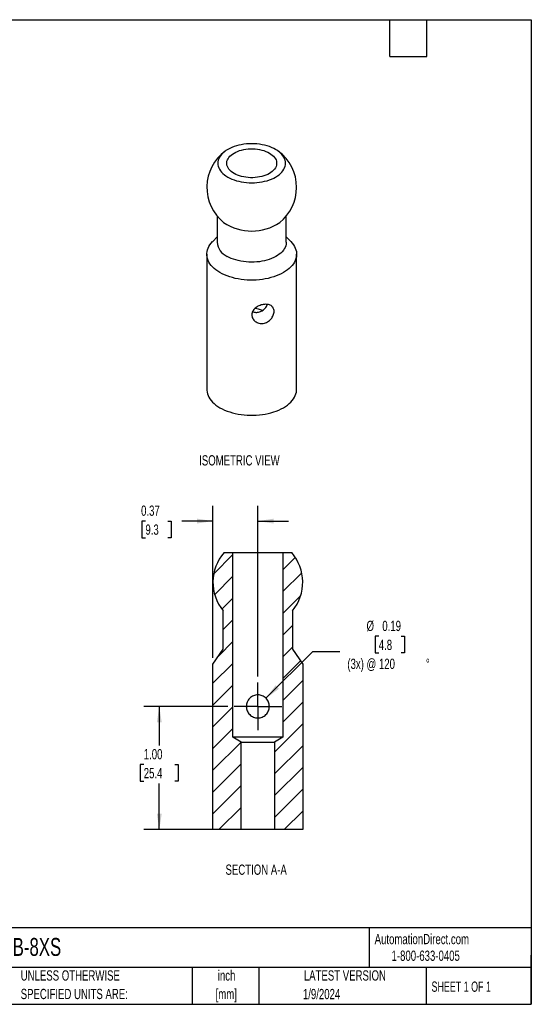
# Model space of a CAD drawing. Header units: inches. Extents: x 0.2 to 10.8, y 0.2 to 8.2.
# Tile 2 of 2: x 6.6 to 10.8, y 0.2 to 8.2. Entities that reach past the tile are written whole.
import ezdxf

# ---------------------------------------------------------------- set-up
doc = ezdxf.new("R2010")
doc.units = ezdxf.units.IN
doc.header["$MEASUREMENT"] = 0
doc.linetypes.add('CENTERX2', pattern=[0.8, 0.5, -0.1, 0.1, -0.1])
doc.layers.add('CENTER', color=40, linetype='CENTERX2')
doc.layers.add('DIMENSIONS', color=140, linetype='Continuous', lineweight=25)
doc.layers.add('TEXT', color=140, linetype='Continuous', lineweight=25)
doc.styles.add('SLDTEXTSTYLE0', font='TXT', dxfattribs={"width": 0.7})
doc.styles.add('SLDTEXTSTYLE1', font='TXT', dxfattribs={"width": 0.65})
doc.dimstyles.new('SLDDIMSTYLE4', dxfattribs={"dimtxt": 0.084961, "dimasz": 0.13, "dimexe": 0, "dimexo": 0.0625, "dimgap": 0.02124, "dimtad": 0, "dimtih": 1, "dimtoh": 1, "dimrnd": 1e-09, "dimzin": 4, "dimdsep": 46, "dimtxsty": 'SLDTEXTSTYLE0', "dimsah": 1, "dimcen": 0.09, "dimadec": 0, "dimazin": 1, "dimtfac": 1, "dimtofl": 0, "dimtmove": 0, "dimatfit": 3, "dimfxl": 0, "dimfrac": 2, "dimtolj": 1, "dimtzin": 12, "dimarcsym": 0})
doc.dimstyles.new('SLDDIMSTYLE5', dxfattribs={"dimtxt": 0.084961, "dimasz": 0.13, "dimexe": 0, "dimexo": 0.0625, "dimgap": 0.02124, "dimtad": 0, "dimtih": 1, "dimtoh": 1, "dimrnd": 1e-09, "dimdsep": 46, "dimtxsty": 'SLDTEXTSTYLE0', "dimsah": 1, "dimcen": 0.09, "dimadec": 0, "dimazin": 2, "dimtfac": 1, "dimtmove": 0, "dimatfit": 0, "dimfxl": 0, "dimfrac": 2, "dimtolj": 1, "dimtzin": 12, "dimarcsym": 0})
doc.dimstyles.new('SLDDIMSTYLE6', dxfattribs={"dimtxt": 0.084961, "dimasz": 0.13, "dimexe": 0, "dimexo": 0.0625, "dimgap": 0.02124, "dimtad": 0, "dimtih": 1, "dimtoh": 1, "dimrnd": 1e-09, "dimdsep": 46, "dimtxsty": 'SLDTEXTSTYLE0', "dimsah": 1, "dimcen": 0, "dimadec": 0, "dimazin": 2, "dimtfac": 1, "dimtofl": 0, "dimtmove": 0, "dimatfit": 3, "dimfxl": 0, "dimfrac": 2, "dimtolj": 1, "dimtzin": 12, "dimarcsym": 0})

# ---------------------------------------------------------------- blocks, each defined once
blk = doc.blocks.new('_D_9')
at = {"layer": 'DIMENSIONS'}
for p, q in [((8.2829, 2.6699), (7.6005, 2.6699)), ((7.7255, 2.6699), (7.7255, 2.3518)), ((7.5992, 2.1977), (7.5707, 2.1977)), ((7.5707, 2.1977), (7.5707, 2.0627)), ((7.8517, 2.1977), (7.8802, 2.1977)), ((7.8802, 2.1977), (7.8802, 2.0627)), ((7.5707, 2.0627), (7.5992, 2.0627)), ((7.7255, 1.6699), (7.7255, 2.0437)), ((7.8802, 2.0627), (7.8517, 2.0627)), ((8.3405, 1.6699), (7.6005, 1.6699))]:
    blk.add_line(p, q, dxfattribs=at)
for points in [[(7.7255, 2.6699), (7.7055, 2.5399), (7.7455, 2.5399)], [(7.7255, 1.6699), (7.7455, 1.7999), (7.7055, 1.7999)]]:
    blk.add_solid(points, dxfattribs=at)
at = {"layer": 'DIMENSIONS', "char_height": 0.08333, "attachment_point": 1, "style": 'SLDTEXTSTYLE0'}
for s, insert in [('1.00', (7.5992, 2.3241)), ('25.4', (7.5992, 2.1701))]:
    blk.add_mtext(s, dxfattribs=dict(at, insert=insert))
blk = doc.blocks.new('_D_10')
at = {"layer": 'DIMENSIONS'}
for p, q in [((8.1616, 3.0648), (8.1616, 4.3011)), ((8.5266, 2.9137), (8.5266, 4.3011)), ((7.6127, 4.1761), (7.5842, 4.1761)), ((7.5842, 4.1761), (7.5842, 4.0411)), ((7.7945, 4.1761), (7.823, 4.1761)), ((7.823, 4.1761), (7.823, 4.0411)), ((8.1616, 4.1761), (7.9096, 4.1761)), ((8.5266, 4.1761), (8.7766, 4.1761)), ((7.5842, 4.0411), (7.6127, 4.0411)), ((7.823, 4.0411), (7.7945, 4.0411))]:
    blk.add_line(p, q, dxfattribs=at)
for points in [[(8.1616, 4.1761), (8.0316, 4.1961), (8.0316, 4.1561)], [(8.5266, 4.1761), (8.6566, 4.1561), (8.6566, 4.1961)]]:
    blk.add_solid(points, dxfattribs=at)
at = {"layer": 'DIMENSIONS', "char_height": 0.08333, "attachment_point": 1, "style": 'SLDTEXTSTYLE0'}
for s, insert in [('0.37', (7.5774, 4.3025)), ('9.3', (7.6127, 4.1485))]:
    blk.add_mtext(s, dxfattribs=dict(at, insert=insert))
blk = doc.blocks.new('_D_11')
at = {"layer": 'DIMENSIONS'}
for p, q in [((9.5098, 3.2398), (9.4812, 3.2398)), ((9.4812, 3.2398), (9.4812, 3.1047)), ((9.6916, 3.2398), (9.7201, 3.2398)), ((9.7201, 3.2398), (9.7201, 3.1047)), ((8.5929, 2.7362), (8.9731, 3.1164)), ((8.9731, 3.1164), (9.1919, 3.1164)), ((9.4812, 3.1047), (9.5098, 3.1047)), ((9.7201, 3.1047), (9.6916, 3.1047))]:
    blk.add_line(p, q, dxfattribs=at)
blk.add_solid([(8.5929, 2.7362), (8.699, 2.814), (8.6707, 2.8423)], dxfattribs=at)
at = {"layer": 'DIMENSIONS', "char_height": 0.08333, "attachment_point": 1, "style": 'SLDTEXTSTYLE0'}
for s, insert in [('%%c', (9.4103, 3.3662)), ('0.19', (9.5386, 3.3662)), ('4.8', (9.5098, 3.2121)), ('(3x) @ 120', (9.2544, 3.0581)), ('%%d', (9.8929, 3.0581))]:
    blk.add_mtext(s, dxfattribs=dict(at, insert=insert))
blk = doc.blocks.new('SW_CENTERMARKSYMBOL_2')
at = {"layer": 'CENTER', "color": 0}
for p, q in [((0, 0.1), (0, 0.19375)), ((0, 0), (0, 0.1)), ((-0.1, 0), (-0.19375, 0)), ((0, 0), (-0.1, 0)), ((0, 0), (0, -0.1)), ((0, 0), (0.1, 0)), ((0.1, 0), (0.19375, 0)), ((0, -0.1), (0, -0.19375))]:
    blk.add_line(p, q, dxfattribs=at)

msp = doc.modelspace()

# ---------------------------------------------------------------- hatches: boundary and pattern name
at = {"layer": 'CENTER', "linetype": 'Continuous', "lineweight": 18}
h = msp.add_hatch(dxfattribs=at)
h.set_pattern_fill('ANSI31', color=256, style=0)
edge = h.paths.add_edge_path(flags=0)
edge.add_line((8.32352, 3.91991), (8.25165, 3.91991))
edge.add_arc((8.52665, 3.67991), 0.365, 138.88791, 219.596881)
edge.add_line((8.2454, 3.44727), (8.2454, 3.13439))
edge.add_line((8.2454, 3.13439), (8.16165, 3.01478))
edge.add_line((8.16165, 3.01478), (8.16165, 1.66991))
edge.add_line((8.16165, 1.66991), (8.39049, 1.66991))
edge.add_line((8.39049, 1.66991), (8.39049, 2.37967))
edge.add_line((8.39049, 2.37967), (8.32352, 2.41991))
edge.add_line((8.32352, 2.41991), (8.32352, 3.91991))
h = msp.add_hatch(dxfattribs=at)
h.set_pattern_fill('ANSI31', color=256, style=0)
edge = h.paths.add_edge_path(flags=0)
edge.add_line((8.80165, 3.91991), (8.72977, 3.91991))
edge.add_line((8.72977, 3.91991), (8.72977, 2.41991))
edge.add_line((8.72977, 2.41991), (8.66281, 2.37967))
edge.add_line((8.66281, 2.37967), (8.66281, 1.66991))
edge.add_line((8.66281, 1.66991), (8.89165, 1.66991))
edge.add_line((8.89165, 1.66991), (8.89165, 3.01478))
edge.add_line((8.89165, 3.01478), (8.8079, 3.13439))
edge.add_line((8.8079, 3.13439), (8.8079, 3.44727))
edge.add_arc((8.52665, 3.67991), 0.365, 320.403119, 401.11209)

# ---------------------------------------------------------------- linework, layer by layer
for p, q in [((8.19553, 6.65488), (8.19553, 6.44209)), ((8.75803, 6.44209), (8.75803, 6.65488)), ((8.19553, 6.4851), (8.15964, 6.44874)), ((8.79392, 6.44874), (8.75803, 6.4851)), ((8.11178, 6.34442), (8.11178, 5.24628)), ((8.84178, 5.24628), (8.84178, 6.34442)), ((8.25165, 3.91991), (8.32352, 3.91991)), ((8.32352, 2.41991), (8.32352, 3.91991)), ((8.32352, 3.91991), (8.72977, 3.91991)), ((8.72977, 3.91991), (8.72977, 2.41991)), ((8.72977, 3.91991), (8.80165, 3.91991)), ((8.2454, 3.13439), (8.2454, 3.44727)), ((8.8079, 3.44727), (8.8079, 3.13439)), ((8.16165, 3.01478), (8.2454, 3.13439)), ((8.8079, 3.13439), (8.89165, 3.01478)), ((8.16165, 1.66991), (8.16165, 3.01478)), ((8.89165, 3.01478), (8.89165, 1.66991)), ((8.39049, 2.37967), (8.32352, 2.41991)), ((8.72977, 2.41991), (8.32352, 2.41991)), ((8.72977, 2.41991), (8.66281, 2.37967)), ((8.39049, 1.66991), (8.39049, 2.37967)), ((8.39049, 2.37967), (8.66281, 2.37967)), ((8.66281, 2.37967), (8.66281, 1.66991)), ((8.39049, 1.66991), (8.16165, 1.66991)), ((8.66281, 1.66991), (8.39049, 1.66991)), ((8.89165, 1.66991), (8.66281, 1.66991))]:
    msp.add_line(p, q)
at = {"flags": 128}
for points in [[(8.67124, 7.19575), (8.65538, 7.20421), (8.63842, 7.21193), (8.62047, 7.21886), (8.60163, 7.22495), (8.58202, 7.23017), (8.56176, 7.23448), (8.54098, 7.23786), (8.5198, 7.2403), (8.49836, 7.24176), (8.47678, 7.24225), (8.4552, 7.24176), (8.43376, 7.2403), (8.41258, 7.23786), (8.3918, 7.23448), (8.37154, 7.23017), (8.35193, 7.22495), (8.33309, 7.21886), (8.31514, 7.21193), (8.29818, 7.20421), (8.28233, 7.19575), (8.26767, 7.1866), (8.2543, 7.17681), (8.2423, 7.16645), (8.23175, 7.15557), (8.22271, 7.14425), (8.21524, 7.13255), (8.20938, 7.12056), (8.20517, 7.10833), (8.20263, 7.09595), (8.20178, 7.0835), (8.20263, 7.07104), (8.20517, 7.05866), (8.20938, 7.04644), (8.21524, 7.03444), (8.22271, 7.02274), (8.23175, 7.01142), (8.2423, 7.00055), (8.2543, 6.99018), (8.26767, 6.98039), (8.28233, 6.97124), (8.29818, 6.96278), (8.31514, 6.95506), (8.33309, 6.94814), (8.35193, 6.94205), (8.37154, 6.93683), (8.3918, 6.93251), (8.41258, 6.92913), (8.43376, 6.9267), (8.4552, 6.92523), (8.47678, 6.92474), (8.49836, 6.92523), (8.5198, 6.9267), (8.54098, 6.92913), (8.56176, 6.93251), (8.58202, 6.93683), (8.60163, 6.94205), (8.62047, 6.94814), (8.63842, 6.95506), (8.65538, 6.96278), (8.67124, 6.97124), (8.68589, 6.98039), (8.69926, 6.99018), (8.71126, 7.00055), (8.72181, 7.01142), (8.73085, 7.02274), (8.73832, 7.03444), (8.74418, 7.04644), (8.7484, 7.05866), (8.75093, 7.07104), (8.75178, 7.0835), (8.75093, 7.09595), (8.7484, 7.10833), (8.74418, 7.12056), (8.73832, 7.13255), (8.73085, 7.14425), (8.72181, 7.15557), (8.71126, 7.16645), (8.69926, 7.17681), (8.68589, 7.1866), (8.67124, 7.19575)], [(8.62041, 7.16641), (8.63305, 7.15841), (8.64436, 7.14977), (8.65424, 7.14056), (8.6626, 7.13086), (8.66938, 7.12076), (8.67451, 7.11034), (8.67796, 7.0997), (8.67969, 7.08891), (8.67969, 7.07808), (8.67796, 7.0673), (8.67451, 7.05665), (8.66938, 7.04623), (8.6626, 7.03613), (8.65424, 7.02644), (8.64436, 7.01723), (8.63305, 7.00859), (8.62041, 7.00058), (8.60655, 6.99328), (8.59157, 6.98676), (8.57562, 6.98105), (8.55883, 6.97623), (8.54133, 6.97231), (8.52329, 6.96935), (8.50484, 6.96736), (8.48616, 6.96636), (8.4674, 6.96636), (8.44872, 6.96736), (8.43028, 6.96935), (8.41223, 6.97231), (8.39473, 6.97623), (8.37794, 6.98105), (8.36199, 6.98676), (8.34701, 6.99328), (8.33315, 7.00058), (8.32051, 7.00859), (8.3092, 7.01723), (8.29933, 7.02644), (8.29096, 7.03613), (8.28419, 7.04623), (8.27905, 7.05665), (8.2756, 7.0673), (8.27387, 7.07808), (8.27387, 7.08891), (8.2756, 7.0997), (8.27905, 7.11034), (8.28419, 7.12076), (8.29096, 7.13086), (8.29933, 7.14056), (8.3092, 7.14977), (8.32051, 7.15841), (8.33315, 7.16641), (8.34701, 7.17371), (8.36199, 7.18024), (8.37794, 7.18594), (8.39473, 7.19077), (8.41223, 7.19468), (8.43028, 7.19764), (8.44872, 7.19963), (8.4674, 7.20063), (8.48616, 7.20063), (8.50484, 7.19963), (8.52329, 7.19764), (8.54133, 7.19468), (8.55883, 7.19077), (8.57562, 7.18594), (8.59157, 7.18024), (8.60655, 7.17371), (8.62041, 7.16641)], [(8.79392, 6.44874), (8.79494, 6.4477), (8.8064, 6.43492), (8.81633, 6.42172), (8.82468, 6.40817), (8.8314, 6.39431), (8.83647, 6.38023), (8.83987, 6.36597), (8.84157, 6.35162), (8.84157, 6.33723), (8.83987, 6.32288), (8.83647, 6.30862), (8.8314, 6.29454), (8.82468, 6.28068), (8.81633, 6.26713), (8.8064, 6.25393), (8.79494, 6.24115), (8.78199, 6.22886), (8.76761, 6.21711), (8.75189, 6.20595), (8.73487, 6.19543), (8.71666, 6.18561), (8.69733, 6.17653), (8.67697, 6.16823), (8.65567, 6.16076), (8.63354, 6.15414), (8.61068, 6.14841), (8.5872, 6.14359), (8.5632, 6.13971), (8.5388, 6.13678), (8.51411, 6.13482), (8.48924, 6.13384), (8.46432, 6.13384), (8.43945, 6.13482), (8.41476, 6.13678), (8.39036, 6.13971), (8.36636, 6.14359), (8.34288, 6.14841), (8.32002, 6.15414), (8.29789, 6.16076), (8.2766, 6.16823), (8.25623, 6.17653), (8.2369, 6.18561), (8.21869, 6.19543), (8.20168, 6.20595), (8.18595, 6.21711), (8.17157, 6.22886), (8.15862, 6.24115), (8.14716, 6.25393), (8.13723, 6.26713), (8.12888, 6.28068), (8.12216, 6.29454), (8.11709, 6.30862), (8.11369, 6.32288), (8.11199, 6.33723), (8.11199, 6.35162), (8.11369, 6.36597), (8.11709, 6.38023), (8.12216, 6.39431), (8.12888, 6.40817), (8.13723, 6.42172), (8.14716, 6.43492), (8.15862, 6.4477), (8.15964, 6.44874)], [(8.75803, 6.44209), (8.75791, 6.43737), (8.75643, 6.4248), (8.75327, 6.41235), (8.74845, 6.40007), (8.74199, 6.38804), (8.73394, 6.37634), (8.72434, 6.36503), (8.71325, 6.35419), (8.70074, 6.34388), (8.68688, 6.33415), (8.67176, 6.32508), (8.65547, 6.31671), (8.6381, 6.30909), (8.61976, 6.30227), (8.60056, 6.2963), (8.58062, 6.2912), (8.56005, 6.28701), (8.53898, 6.28375), (8.51754, 6.28144), (8.49586, 6.2801), (8.47405, 6.27973), (8.45227, 6.28034), (8.43063, 6.28193), (8.40927, 6.28447), (8.38832, 6.28797), (8.36789, 6.29239), (8.34812, 6.29771), (8.32913, 6.3039), (8.31103, 6.31092), (8.29392, 6.31873), (8.27791, 6.32728)], [(8.11178, 5.24628), (8.11199, 5.23909), (8.11369, 5.22473), (8.11709, 5.21048), (8.12216, 5.19639), (8.12888, 5.18254), (8.13723, 5.16898), (8.14716, 5.15578), (8.15862, 5.14301), (8.17157, 5.13072), (8.18595, 5.11896), (8.20168, 5.1078), (8.21869, 5.09729), (8.2369, 5.08747), (8.25623, 5.07839), (8.2766, 5.07009), (8.29789, 5.06261), (8.32002, 5.05599), (8.34288, 5.05026), (8.36636, 5.04544), (8.39036, 5.04156), (8.41476, 5.03863), (8.43945, 5.03668), (8.46432, 5.03569), (8.48924, 5.03569), (8.51411, 5.03668), (8.5388, 5.03863), (8.5632, 5.04156), (8.5872, 5.04544), (8.61068, 5.05026), (8.63354, 5.05599), (8.65567, 5.06261), (8.67697, 5.07009), (8.69733, 5.07839), (8.71666, 5.08747), (8.73487, 5.09729), (8.75189, 5.1078), (8.76761, 5.11896), (8.78199, 5.13072), (8.79494, 5.14301), (8.8064, 5.15578), (8.81633, 5.16898), (8.82468, 5.18254), (8.8314, 5.19639), (8.83647, 5.21048), (8.83987, 5.22473), (8.84157, 5.23909), (8.84178, 5.24628)]]:
    msp.add_lwpolyline(points, dxfattribs=at)
for centre, radius, start, end in [((8.47678, 6.88753), 0.365, 126.363847, 231.314453), ((8.47678, 6.88753), 0.365, 0, 53.636153), ((8.47678, 6.88753), 0.365, 308.685547, 0), ((8.47678, 6.94142), 0.40846, 236.044834, 303.955166), ((8.33239, 6.45333), 0.13732, 184.695579, 246.624562), ((8.48339, 5.71246), 0.19153, 65.257215, 84.640934), ((8.52665, 3.67991), 0.365, 138.88791, 219.596881), ((8.52665, 3.67991), 0.365, 320.403119, 41.11209)]:
    msp.add_arc(centre, radius, start, end)
for points, knots in [([(8.47799, 5.85962), (8.47862, 5.86468), (8.47988, 5.86961), (8.48357, 5.87924), (8.48604, 5.88397), (8.49196, 5.89287), (8.49543, 5.89709), (8.50335, 5.90511), (8.50778, 5.90887), (8.52202, 5.91914), (8.53307, 5.92484), (8.55041, 5.93111), (8.55642, 5.93285), (8.56832, 5.93549), (8.57424, 5.93641), (8.58604, 5.93742), (8.59186, 5.93751), (8.60292, 5.93683), (8.60825, 5.93608), (8.61842, 5.93368), (8.62312, 5.93208), (8.63181, 5.92804), (8.63583, 5.92558), (8.64292, 5.91989), (8.64599, 5.91668), (8.65124, 5.90948), (8.65339, 5.90546), (8.6582, 5.89267), (8.65931, 5.88277), (8.65769, 5.86729), (8.65659, 5.86193), (8.65336, 5.85128), (8.65124, 5.846), (8.64602, 5.83559), (8.64287, 5.83043), (8.63581, 5.82071), (8.63186, 5.8161), (8.61873, 5.80312), (8.60852, 5.79589), (8.59175, 5.7881), (8.58602, 5.78606), (8.57429, 5.78307), (8.56823, 5.78213), (8.55634, 5.78147), (8.55046, 5.78172), (8.53884, 5.78337), (8.53316, 5.78479), (8.51708, 5.79052), (8.50729, 5.79651), (8.49548, 5.8076), (8.49194, 5.81172), (8.48601, 5.82043), (8.48359, 5.82501), (8.47989, 5.83458), (8.47862, 5.83959), (8.47737, 5.84955), (8.47736, 5.85457), (8.47799, 5.85962)], [0, 0, 0, 0, 0.03125, 0.03125, 0.0625, 0.0625, 0.09375, 0.09375, 0.125, 0.125, 0.1875, 0.1875, 0.21875, 0.21875, 0.25, 0.25, 0.28125, 0.28125, 0.3125, 0.3125, 0.34375, 0.34375, 0.375, 0.375, 0.40625, 0.40625, 0.4375, 0.4375, 0.5, 0.5, 0.53125, 0.53125, 0.5625, 0.5625, 0.59375, 0.59375, 0.625, 0.625, 0.6875, 0.6875, 0.71875, 0.71875, 0.75, 0.75, 0.78125, 0.78125, 0.8125, 0.8125, 0.875, 0.875, 0.90625, 0.90625, 0.9375, 0.9375, 0.96875, 0.96875, 1, 1, 1, 1]), ([(8.48388, 5.87909), (8.48599, 5.87813), (8.49229, 5.87529), (8.50381, 5.87271), (8.51797, 5.87163), (8.53279, 5.87313), (8.54762, 5.87749), (8.56212, 5.88474), (8.57534, 5.89459), (8.58676, 5.90621), (8.59598, 5.91897), (8.60189, 5.92903), (8.60422, 5.93491), (8.60473, 5.9362)], [0, 0, 0, 0, 0.0480216, 0.1434736, 0.2405014, 0.3375111, 0.4436456, 0.5498189, 0.6594425, 0.7691154, 0.8702311, 0.9713352, 1, 1, 1, 1]), ([(8.51735, 2.7632), (8.5236, 2.76382), (8.52993, 2.76381), (8.54225, 2.76256), (8.5483, 2.76134), (8.56612, 2.75585), (8.57692, 2.74998), (8.59103, 2.73833), (8.59528, 2.73406), (8.60295, 2.72472), (8.60638, 2.7196), (8.61503, 2.70348), (8.61874, 2.69139), (8.62056, 2.6729), (8.62054, 2.66655), (8.61928, 2.65419), (8.61805, 2.64817), (8.61443, 2.63642), (8.61201, 2.63067), (8.60624, 2.62), (8.60287, 2.61499), (8.59128, 2.60092), (8.5818, 2.59311), (8.56559, 2.58441), (8.55993, 2.58205), (8.54811, 2.57844), (8.54193, 2.57721), (8.5296, 2.576), (8.52337, 2.57601), (8.51089, 2.57728), (8.50485, 2.57852), (8.49313, 2.58214), (8.48739, 2.58456), (8.47664, 2.59038), (8.47163, 2.59376), (8.46231, 2.60146), (8.45797, 2.60581), (8.45031, 2.61515), (8.44694, 2.62018), (8.44114, 2.63099), (8.43878, 2.63666), (8.43519, 2.64842), (8.43395, 2.65461), (8.43274, 2.66696), (8.43275, 2.67315), (8.434, 2.68555), (8.43526, 2.69169), (8.44066, 2.70922), (8.4466, 2.72018), (8.45808, 2.73413), (8.4624, 2.73845), (8.47177, 2.74616), (8.4768, 2.74954), (8.48755, 2.75534), (8.4933, 2.75774), (8.50505, 2.76134), (8.5111, 2.76258), (8.51735, 2.7632)], [0, 0, 0, 0, 0.03125, 0.03125, 0.0625, 0.0625, 0.125, 0.125, 0.15625, 0.15625, 0.1875, 0.1875, 0.25, 0.25, 0.28125, 0.28125, 0.3125, 0.3125, 0.34375, 0.34375, 0.375, 0.375, 0.4375, 0.4375, 0.46875, 0.46875, 0.5, 0.5, 0.53125, 0.53125, 0.5625, 0.5625, 0.59375, 0.59375, 0.625, 0.625, 0.65625, 0.65625, 0.6875, 0.6875, 0.71875, 0.71875, 0.75, 0.75, 0.78125, 0.78125, 0.8125, 0.8125, 0.875, 0.875, 0.90625, 0.90625, 0.9375, 0.9375, 0.96875, 0.96875, 1, 1, 1, 1])]:
    msp.add_open_spline(points, degree=3, knots=knots)
at = {"layer": 'TEXT'}
for p, q in [((0.25, 8.25), (10.75, 8.25)), ((9.6, 7.95), (9.6, 8.25)), ((9.9, 7.95), (9.9, 8.25)), ((10.75, 8.25), (10.75, 0.25)), ((9.6, 7.95), (9.9, 7.95)), ((10.75, 0.87111), (0.25, 0.87111)), ((9.4321, 0.87111), (9.4321, 0.55)), ((10.75, 0.25), (10.75, 0.65)), ((10.75, 0.55), (0.25, 0.55)), ((7.99308, 0.55), (7.99308, 0.25)), ((8.53591, 0.55), (8.53591, 0.25)), ((9.89562, 0.55), (9.89562, 0.25)), ((0.25, 0.25), (10.75, 0.25))]:
    msp.add_line(p, q, dxfattribs=at)

# ---------------------------------------------------------------- block references
at = {"layer": 'CENTER'}
msp.add_blockref('SW_CENTERMARKSYMBOL_2', (8.52665, 2.66991), dxfattribs=at)

# ---------------------------------------------------------------- texts
at = {"color": 179, "linetype": 'Continuous', "lineweight": 18, "char_height": 0.0833333, "attachment_point": 1, "style": 'SLDTEXTSTYLE0'}
for s, insert in [('AutomationDirect.com', (9.47618, 0.82191)), ('1-800-633-0405', (9.61384, 0.6865))]:
    msp.add_mtext(s, dxfattribs=dict(at, insert=insert))
at = {"layer": 'DIMENSIONS', "insert": (8.51301, 1.38567), "char_height": 0.0833333, "attachment_point": 2, "style": 'SLDTEXTSTYLE0'}
msp.add_mtext('SECTION A-A', dxfattribs=at)
at = {"layer": 'TEXT'}
for s, insert, char_height, attachment_point, style in [('ISOMETRIC VIEW', (8.04962, 4.71131), 0.0833333, 1, 'SLDTEXTSTYLE0'), ('AFSB-8XS', (6.26802, 0.78918), 0.145833, 1, 'SLDTEXTSTYLE0'), ('UNLESS OTHERWISE', (6.59874, 0.52614), 0.0833333, 1, 'SLDTEXTSTYLE0'), ('inch', (8.2726, 0.52604), 0.083333, 2, 'SLDTEXTSTYLE0'), ('LATEST VERSION', (9.23434, 0.52614), 0.0833333, 2, 'SLDTEXTSTYLE0'), ('SHEET 1 OF 1', (9.93863, 0.4351), 0.0833333, 1, 'SLDTEXTSTYLE1'), ('SPECIFIED UNITS ARE:', (6.59874, 0.37566), 0.0833333, 1, 'SLDTEXTSTYLE0'), ('[mm]', (8.2698, 0.37555), 0.083333, 2, 'SLDTEXTSTYLE0'), ('1/9/2024', (9.04485, 0.3751), 0.083333, 2, 'SLDTEXTSTYLE0')]:
    msp.add_mtext(s, dxfattribs=dict(at, insert=insert, char_height=char_height, attachment_point=attachment_point, style=style))

# ---------------------------------------------------------------- dimensions: what is measured, and where the dimension line sits
at = {"layer": 'DIMENSIONS'}
for base, p1, p2, angle, dimstyle, picture, middle in [((8.1616492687, 4.1760911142), (8.5266492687, 2.8636604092), (8.1616492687, 3.0147843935), 0, 'SLDDIMSTYLE5', '_D_10', (7.7035881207, 4.1760911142)), ((7.72546, 1.66991), (8.3329, 2.66991), (8.39049, 1.66991), 90, 'SLDDIMSTYLE4', '_D_9', (7.72546, 2.1977))]:
    dim = msp.add_linear_dim(base=base, p1=p1, p2=p2, angle=angle, dimstyle=dimstyle, dxfattribs=at)
    dim.commit()
    dim.dimension.update_dxf_attribs({"geometry": picture, "text_midpoint": middle, "dimtype": 160})
dim = msp.add_diameter_dim_2p(p1=(8.46036, 2.60362), p2=(8.59294, 2.7362), text='<>\\P(3x) @ 120%%d', dimstyle='SLDDIMSTYLE6', dxfattribs=at)
dim.commit()
dim.dimension.update_dxf_attribs({"geometry": '_D_11', "text_midpoint": (9.60066, 3.16028), "dimtype": 163})

doc.saveas('drawing.dxf')
